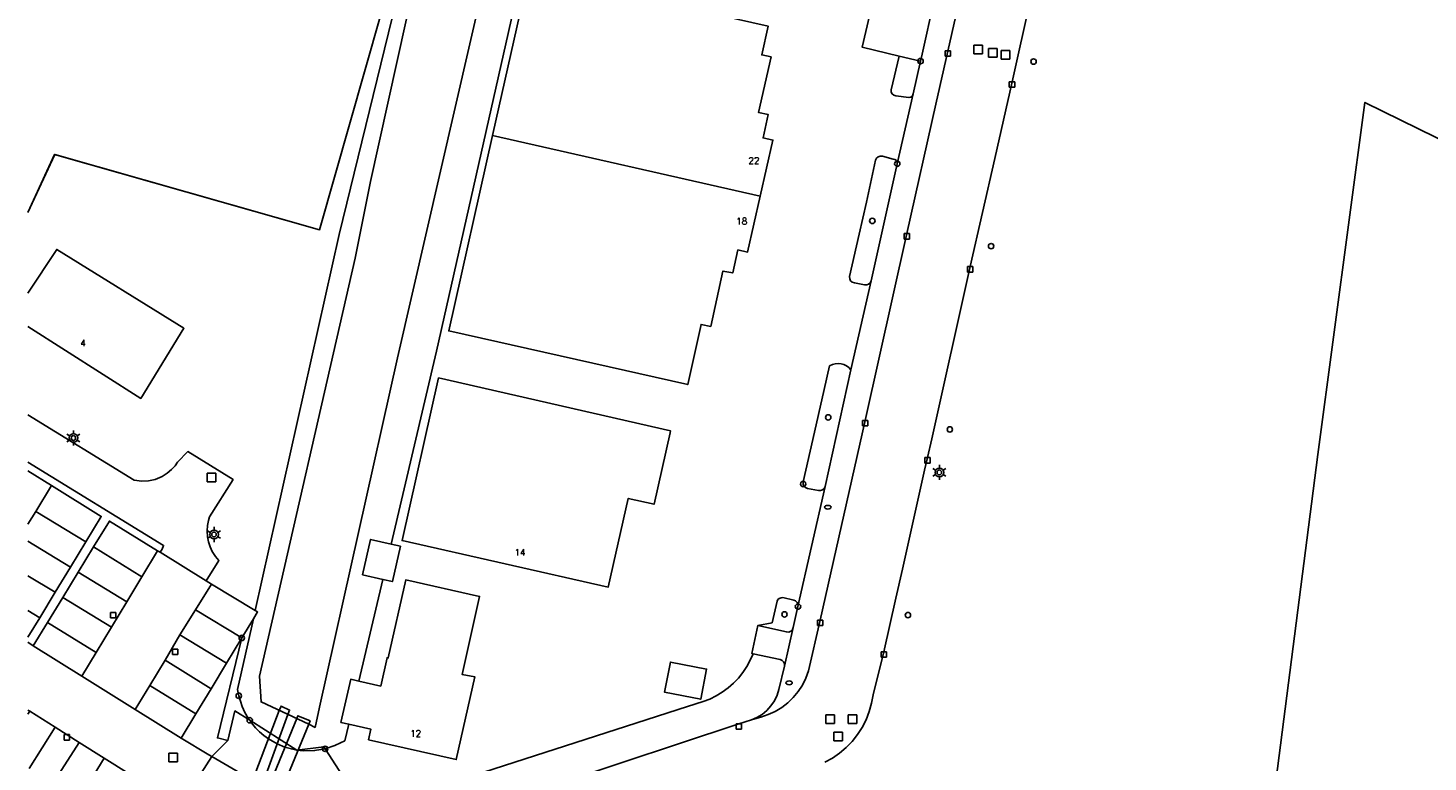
# Model space of a CAD drawing. Header units: metres. Extents: x 108000 to 109000, y 423600 to 424200.
# Tile 3 of 106: x 108000 to 108130, y 423691 to 423759. Entities that reach past the tile are written whole.
import ezdxf

# ---------------------------------------------------------------- set-up
doc = ezdxf.new("R2010")
doc.units = ezdxf.units.M
doc.header["$MEASUREMENT"] = 0
for name, color, linetype in [('brandkraan _ -put', 10, 'Continuous'), ('Duiker', 10, 'Continuous'), ('Erf', 10, 'Continuous'), ('groenvoorziening', 10, 'Continuous'), ('Huisnummers', 10, 'Continuous'), ('Inrit', 10, 'Continuous'), ('inspectie- _rioolput', 10, 'Continuous'), ('kolk', 10, 'Continuous'), ('lichtmast', 10, 'Continuous'), ('oever_ slootkant', 10, 'Continuous'), ('onverhard', 10, 'Continuous'), ('pand', 10, 'Continuous'), ('Parkeervlak', 10, 'Continuous'), ('rijbaan lokale weg', 10, 'Continuous'), ('vegetatieobject', 10, 'Continuous'), ('waterloop_ sloot', 10, 'Continuous'), ('Wegmarkering', 10, 'Continuous')]:
    doc.layers.add(name, color=color, linetype=linetype)
doc.styles.get("Standard").update_dxf_attribs({"font": 'txt.shx'})

# ---------------------------------------------------------------- blocks, each defined once
blk = doc.blocks.new('138_ACAD_1_FMEBLOCK34')
at = {"layer": 'pand', "color": 1}
blk.add_line((19.85, 16.59), (-19.85, 27.97), dxfattribs=at)
blk.add_lwpolyline([(-19.85, -26.37), (-17.38, -20.99), (7.17, -27.97), (19.85, 16.59)], dxfattribs=at)

msp = doc.modelspace()

# ---------------------------------------------------------------- linework, layer by layer
at = {"layer": 'brandkraan _ -put', "color": 5}
for centre in [(108074.095, 423714.525), (108070.511, 423698.264)]:
    msp.add_ellipse(centre, major_axis=(0.3, 0), ratio=0.5833333, dxfattribs=at)
at = {"layer": 'Duiker', "color": 12, "true_color": 0xc30000}
for points in [[(108017.579, 423677.156), (108019.539, 423682.841), (108024.082, 423695.324), (108024.234, 423695.743), (108023.441, 423696.106), (108023.285, 423695.699), (108018.599, 423683.433), (108016.281, 423677.367), (108017.481, 423676.917)], [(108017.481, 423676.917), (108018.622, 423676.448), (108020.898, 423681.985), (108026.007, 423694.419), (108026.139, 423694.74), (108024.999, 423695.208), (108024.891, 423694.944), (108019.838, 423682.653), (108018.187, 423678.636), (108017.868, 423677.86), (108017.579, 423677.156)]]:
    msp.add_lwpolyline(points, dxfattribs=at)
at = {"layer": 'Erf', "color": 52, "true_color": 0xd2d200}
for p, q in [((108016.508, 423707.718), (108012.241, 423710.373)), ((108000, 423702.032), (108000.491, 423701.701))]:
    msp.add_line(p, q, dxfattribs=at)
for points in [[(108053.243, 423797.291), (108037.86, 423728.974), (108033.648, 423711.103), (108034.504, 423710.908), (108033.762, 423707.644), (108032.88, 423707.845), (108030.659, 423698.424), (108032.677, 423697.967), (108033.272, 423700.59), (108033.379, 423700.566), (108035.001, 423707.796), (108041.841, 423706.261), (108040.221, 423699.041), (108041.408, 423698.808), (108039.672, 423691.152), (108031.55, 423692.993), (108031.771, 423693.968), (108029.719, 423694.434), (108029.358, 423692.904), (108028.953, 423692.701), (108028.44, 423692.444), (108027.525, 423692.151), (108031.098, 423686.651)], [(108039.696, 423784.787), (108027.021, 423740.22), (108002.472, 423747.202), (108000, 423741.825)], [(108021.053, 423704.966), (108028.838, 423739.794), (108038.298, 423778.543), (108039.696, 423784.787)], [(108094.585, 423769.191), (108091.164, 423753.919), (108089.564, 423746.818), (108087.295, 423736.809), (108083.722, 423720.86), (108083.332, 423719.121), (108083.046, 423717.943), (108081.01, 423708.79), (108080.406, 423706.105), (108079.285, 423701.128), (108078.286, 423697.156), (108078.152, 423696.368), (108077.94, 423695.596), (108077.652, 423694.85), (108077.29, 423694.136), (108076.86, 423693.462), (108076.364, 423692.834), (108075.808, 423692.259), (108075.197, 423691.742), (108074.538, 423691.289), (108073.837, 423690.903)], [(108066.673, 423738.153), (108065.775, 423738.35), (108065.295, 423736.222), (108064.382, 423736.391), (108063.247, 423731.267), (108062.363, 423731.459), (108061.125, 423725.887), (108038.975, 423730.854), (108043.034, 423748.955), (108046.425, 423764.079), (108068.585, 423759.066), (108067.985, 423756.413), (108068.85, 423756.229), (108067.69, 423751.079), (108068.579, 423750.883), (108068.105, 423748.732), (108069.012, 423748.527), (108067.843, 423743.342), (108066.673, 423738.153)], [(108143.004, 423676.417), (108114.631, 423681.447), (108119.485, 423719.415), (108123.855, 423752.023), (108153.563, 423737.425)], [(108000, 423734.341), (108002.671, 423738.409), (108014.448, 423731.098), (108010.453, 423724.598), (108000, 423731.252)], [(108053.763, 423707.131), (108034.651, 423711.431), (108038.04, 423726.494), (108059.532, 423721.599), (108059.494, 423721.429), (108058.001, 423714.799), (108055.611, 423715.337), (108053.763, 423707.131)], [(108016.508, 423707.718), (108017.672, 423709.586), (108017.366, 423709.955), (108017.068, 423710.428), (108016.867, 423710.864), (108016.72, 423711.32), (108016.629, 423711.79), (108016.594, 423712.349), (108016.627, 423712.827), (108016.717, 423713.298), (108016.816, 423713.63), (108018.998, 423717.088), (108014.806, 423719.672), (108013.858, 423718.686), (108013.627, 423718.368), (108013.31, 423718.02), (108012.889, 423717.668), (108012.422, 423717.378), (108011.77, 423717.108), (108011.158, 423716.972), (108010.531, 423716.937), (108009.836, 423717.017), (108000, 423723.076)], [(108012.241, 423710.373), (108012.441, 423710.628), (108012.56, 423710.985), (108000, 423718.689)], [(108000, 423717.896), (108002.189, 423716.537), (108006.794, 423713.679), (108005.356, 423711.312), (108003.934, 423708.974), (108002.518, 423706.644), (108001.091, 423704.296), (108000, 423702.5)], [(108012.241, 423710.373), (108012.012, 423710.489), (108007.545, 423713.239), (108006.082, 423710.846), (108004.657, 423708.515), (108003.225, 423706.173), (108001.801, 423703.843), (108000.491, 423701.701)], [(108021.053, 423704.966), (108017.011, 423707.413), (108016.508, 423707.718)], [(108019.807, 423702.422), (108020.882, 423704.202), (108021.266, 423704.837), (108021.053, 423704.966)], [(108019.807, 423702.422), (108018.385, 423700.069), (108016.967, 423697.722), (108015.562, 423695.397), (108014.193, 423693.132)], [(108014.193, 423693.132), (108016.744, 423691.606), (108017.028, 423691.436), (108018.523, 423692.925), (108017.552, 423693.162), (108019.807, 423702.422)], [(108000.491, 423701.701), (108004.981, 423698.893), (108009.938, 423695.783), (108014.193, 423693.132)], [(108062.328, 423696.741), (108058.982, 423697.384), (108059.52, 423700.185), (108062.866, 423699.542), (108062.328, 423696.741)]]:
    msp.add_lwpolyline(points, dxfattribs=at)
msp.add_lwpolyline([(108042.232, 423689.99), (108061.108, 423696.061), (108062.55, 423696.525), (108063.166, 423696.765), (108063.758, 423697.058), (108064.323, 423697.401), (108064.856, 423697.792), (108065.353, 423698.228), (108065.811, 423698.705), (108066.225, 423699.221), (108066.592, 423699.77), (108066.911, 423700.349), (108067.178, 423700.954), (108067.048, 423700.982), (108067.619, 423703.582), (108068.94, 423703.822), (108069.399, 423705.813), (108069.48, 423705.966), (108069.608, 423706.082), (108069.769, 423706.148), (108069.942, 423706.155), (108070.939, 423705.931), (108071.121, 423705.854), (108071.263, 423705.71), (108071.339, 423705.522), (108071.337, 423705.323), (108073.847, 423716.458), (108073.767, 423716.275), (108073.622, 423716.138), (108073.435, 423716.069), (108073.237, 423716.078), (108072.206, 423716.267), (108072.024, 423716.345), (108071.887, 423716.489), (108071.816, 423716.674), (108071.824, 423716.873), (108072.715, 423720.802), (108073.761, 423725.415), (108074.265, 423727.617, -0.3752556), (108076.245, 423727.26), (108078.102, 423735.49), (108078.027, 423735.313), (108077.884, 423735.177), (108077.7, 423735.109), (108077.504, 423735.118), (108076.557, 423735.318), (108076.364, 423735.378), (108076.213, 423735.506), (108076.125, 423735.684), (108076.114, 423735.881), (108076.99, 423739.828), (108077.67, 423742.764), (108078.519, 423746.661), (108078.608, 423746.847), (108078.759, 423746.983), (108078.951, 423747.05), (108079.154, 423747.039), (108080.14, 423746.755), (108080.312, 423746.731), (108080.452, 423746.635), (108080.532, 423746.485), (108080.535, 423746.336), (108082.014, 423752.805), (108081.933, 423752.634), (108081.789, 423752.511), (108081.607, 423752.458), (108080.399, 423752.624), (108080.211, 423752.68), (108080.064, 423752.806), (108079.978, 423752.98), (108079.97, 423753.174), (108080.699, 423756.311), (108077.289, 423757.122), (108078.648, 423762.972)], format="xyb", dxfattribs=at)
at = {"layer": 'groenvoorziening', "color": 3}
msp.add_line((108024.909, 423692.024), (108020.54, 423694.793), dxfattribs=at)
for points in [[(108067.031, 423694.821), (108067.538, 423695.045), (108068.02, 423695.344), (108068.456, 423695.708), (108068.836, 423696.13), (108069.154, 423696.6), (108069.402, 423697.111), (108069.573, 423697.642), (108070.085, 423699.82), (108070.084, 423700.009), (108070.007, 423700.195), (108069.864, 423700.338), (108069.681, 423700.413), (108067.178, 423700.954), (108066.911, 423700.349), (108066.592, 423699.77), (108066.225, 423699.221), (108065.811, 423698.705), (108065.353, 423698.228), (108064.856, 423697.792), (108064.323, 423697.401), (108063.758, 423697.058), (108063.166, 423696.765), (108062.55, 423696.525), (108061.108, 423696.061), (108042.232, 423689.99)], [(108020.54, 423694.793), (108019.165, 423695.663), (108018.523, 423692.925), (108017.028, 423691.436), (108026.243, 423686.067), (108026.709, 423685.779), (108027.557, 423685.327), (108028.44, 423684.948), (108029.351, 423684.644), (108030.284, 423684.416), (108031.233, 423684.266), (108032.453, 423684.266), (108032.591, 423684.283), (108035.765, 423684.664), (108038.808, 423685.503), (108040.444, 423686.046), (108041.009, 423688.256), (108041.181, 423689.652), (108033.793, 423687.276), (108032.54, 423686.579), (108031.098, 423686.651), (108027.525, 423692.151)], [(108020.54, 423694.793), (108020.697, 423694.568), (108021.092, 423694.095), (108021.454, 423693.73), (108021.843, 423693.395), (108022.283, 423693.077), (108023.096, 423692.615), (108023.81, 423692.316), (108024.408, 423692.142), (108024.909, 423692.024)], [(108049.47, 423689.043), (108065.864, 423694.456), (108067.031, 423694.821)], [(108027.525, 423692.151), (108027.404, 423692.337), (108024.909, 423692.024)], [(108024.909, 423692.024), (108025.524, 423691.972), (108026.55, 423691.985), (108027.525, 423692.151)]]:
    msp.add_lwpolyline(points, dxfattribs=at)
at = {"layer": 'Inrit', "color": 255}
for points in [[(108083.994, 423761.677), (108078.937, 423762.902), (108078.648, 423762.972), (108077.289, 423757.122), (108080.699, 423756.311), (108082.691, 423755.838), (108082.771, 423756.196), (108083.994, 423761.677)], [(108070.89, 423703.375), (108070.817, 423703.19), (108070.678, 423703.046), (108070.494, 423702.968), (108070.266, 423702.973), (108067.619, 423703.582), (108067.048, 423700.982), (108067.178, 423700.954), (108069.681, 423700.413), (108069.864, 423700.338), (108070.007, 423700.195), (108070.084, 423700.009), (108070.085, 423699.82), (108070.89, 423703.375)]]:
    msp.add_lwpolyline(points, dxfattribs=at)
at = {"layer": 'inspectie- _rioolput', "color": 30}
for p, q in [((108088.442, 423757.322), (108087.642, 423757.322)), ((108087.642, 423757.322), (108087.642, 423756.522)), ((108087.642, 423756.522), (108088.442, 423756.522)), ((108088.442, 423756.522), (108088.442, 423757.322)), ((108089.78, 423756.999), (108088.98, 423756.999)), ((108088.98, 423756.999), (108088.98, 423756.199)), ((108089.78, 423756.199), (108089.78, 423756.999)), ((108090.973, 423756.823), (108090.173, 423756.823)), ((108090.173, 423756.823), (108090.173, 423756.023)), ((108090.973, 423756.023), (108090.973, 423756.823)), ((108088.98, 423756.199), (108089.78, 423756.199)), ((108090.173, 423756.023), (108090.973, 423756.023)), ((108017.391, 423717.69), (108016.591, 423717.69)), ((108016.591, 423717.69), (108016.591, 423716.89)), ((108017.391, 423716.89), (108017.391, 423717.69)), ((108016.591, 423716.89), (108017.391, 423716.89)), ((108074.725, 423695.287), (108073.925, 423695.287)), ((108073.925, 423695.287), (108073.925, 423694.487)), ((108073.925, 423694.487), (108074.725, 423694.487)), ((108074.725, 423694.487), (108074.725, 423695.287)), ((108076.779, 423695.289), (108075.979, 423695.289)), ((108075.979, 423695.289), (108075.979, 423694.489)), ((108075.979, 423694.489), (108076.779, 423694.489)), ((108076.779, 423694.489), (108076.779, 423695.289)), ((108075.464, 423693.681), (108074.664, 423693.681)), ((108074.664, 423693.681), (108074.664, 423692.881)), ((108074.664, 423692.881), (108075.464, 423692.881)), ((108075.464, 423692.881), (108075.464, 423693.681)), ((108013.862, 423691.76), (108013.062, 423691.76)), ((108013.062, 423691.76), (108013.062, 423690.96)), ((108013.862, 423690.96), (108013.862, 423691.76)), ((108013.062, 423690.96), (108013.862, 423690.96))]:
    msp.add_line(p, q, dxfattribs=at)
at = {"layer": 'kolk', "color": 30, "true_color": 0xf07a00}
for p, q in [((108084.981, 423756.307), (108084.981, 423756.807)), ((108084.981, 423756.807), (108085.481, 423756.807)), ((108085.481, 423756.307), (108084.981, 423756.307)), ((108085.481, 423756.807), (108085.481, 423756.307)), ((108090.914, 423753.419), (108090.914, 423753.919)), ((108090.914, 423753.919), (108091.414, 423753.919)), ((108091.414, 423753.919), (108091.414, 423753.419)), ((108091.414, 423753.419), (108090.914, 423753.419)), ((108081.179, 423739.364), (108081.179, 423739.864)), ((108081.179, 423739.864), (108081.679, 423739.864)), ((108081.679, 423739.864), (108081.679, 423739.364)), ((108081.679, 423739.364), (108081.179, 423739.364)), ((108087.045, 423736.309), (108087.045, 423736.809)), ((108087.045, 423736.809), (108087.545, 423736.809)), ((108087.545, 423736.309), (108087.045, 423736.309)), ((108087.545, 423736.809), (108087.545, 423736.309)), ((108077.301, 423722.049), (108077.301, 423722.549)), ((108077.301, 423722.549), (108077.801, 423722.549)), ((108077.801, 423722.049), (108077.301, 423722.049)), ((108077.801, 423722.549), (108077.801, 423722.049)), ((108083.082, 423718.621), (108083.082, 423719.121)), ((108083.082, 423719.121), (108083.582, 423719.121)), ((108083.582, 423719.121), (108083.582, 423718.621)), ((108083.582, 423718.621), (108083.082, 423718.621)), ((108007.644, 423704.279), (108007.644, 423704.779)), ((108007.644, 423704.779), (108008.144, 423704.779)), ((108008.144, 423704.779), (108008.144, 423704.279)), ((108008.144, 423704.279), (108007.644, 423704.279)), ((108073.145, 423703.577), (108073.145, 423704.077)), ((108073.145, 423704.077), (108073.645, 423704.077)), ((108073.645, 423703.577), (108073.145, 423703.577)), ((108073.645, 423704.077), (108073.645, 423703.577)), ((108013.384, 423700.882), (108013.384, 423701.382)), ((108013.384, 423701.382), (108013.884, 423701.382)), ((108013.884, 423700.882), (108013.384, 423700.882)), ((108013.884, 423701.382), (108013.884, 423700.882)), ((108079.035, 423700.628), (108079.035, 423701.128)), ((108079.035, 423701.128), (108079.535, 423701.128)), ((108079.535, 423700.628), (108079.035, 423700.628)), ((108079.535, 423701.128), (108079.535, 423700.628)), ((108065.614, 423693.956), (108065.614, 423694.456)), ((108065.614, 423694.456), (108066.114, 423694.456)), ((108066.114, 423694.456), (108066.114, 423693.956)), ((108003.357, 423692.963), (108003.357, 423693.463)), ((108003.357, 423693.463), (108003.857, 423693.463)), ((108003.857, 423692.963), (108003.357, 423692.963)), ((108003.857, 423693.463), (108003.857, 423692.963)), ((108066.114, 423693.956), (108065.614, 423693.956))]:
    msp.add_line(p, q, dxfattribs=at)
at = {"layer": 'lichtmast', "color": 1}
for p, q in [((108003.599, 423721.289), (108003.859, 423721.139)), ((108004.205, 423721.339), (108004.205, 423721.639)), ((108004.551, 423721.139), (108004.811, 423721.289)), ((108003.599, 423720.589), (108003.859, 423720.739)), ((108004.205, 423720.239), (108004.205, 423720.539)), ((108004.551, 423720.739), (108004.811, 423720.589)), ((108083.829, 423718.099), (108084.089, 423717.949)), ((108083.829, 423717.399), (108084.089, 423717.549)), ((108084.435, 423718.149), (108084.435, 423718.449)), ((108084.781, 423717.949), (108085.041, 423718.099)), ((108084.781, 423717.549), (108085.041, 423717.399)), ((108084.435, 423717.049), (108084.435, 423717.349)), ((108016.63, 423712.349), (108016.89, 423712.199)), ((108017.236, 423712.399), (108017.236, 423712.699)), ((108017.582, 423712.199), (108017.842, 423712.349)), ((108016.63, 423711.649), (108016.89, 423711.799)), ((108017.236, 423711.299), (108017.236, 423711.599)), ((108017.582, 423711.799), (108017.842, 423711.649))]:
    msp.add_line(p, q, dxfattribs=at)
for centre in [(108004.205, 423720.939), (108084.435, 423717.749), (108017.236, 423711.999)]:
    msp.add_circle(centre, 0.4, dxfattribs=at)
for centre in [(108004.205, 423720.939), (108084.435, 423717.749), (108017.236, 423711.999)]:
    msp.add_ellipse(centre, major_axis=(0.001, 0.226), ratio=0.9115222, dxfattribs=at)
at = {"layer": 'oever_ slootkant', "color": 92, "true_color": 0x00c300}
for points in [[(108050.25, 423797.944), (108034.225, 423728.355), (108027.015, 423696.009), (108026.599, 423694.141), (108026.007, 423694.419), (108021.595, 423696.493), (108021.461, 423698.883), (108030.313, 423737.591), (108031.718, 423744.691), (108040.836, 423785.875)], [(108038.298, 423778.543), (108028.838, 423739.794), (108021.053, 423704.966), (108021.266, 423704.837), (108020.882, 423704.202), (108019.417, 423697.646), (108019.526, 423697.061), (108019.836, 423696.082), (108020.094, 423695.522), (108020.402, 423694.989), (108020.54, 423694.793), (108024.909, 423692.024), (108027.404, 423692.337), (108027.525, 423692.151), (108028.44, 423692.444), (108028.953, 423692.701), (108029.358, 423692.904), (108029.719, 423694.434), (108028.992, 423694.598), (108029.898, 423698.597), (108030.659, 423698.424), (108032.88, 423707.845), (108030.995, 423708.273), (108031.738, 423711.537), (108033.648, 423711.103), (108037.86, 423728.974), (108053.243, 423797.291)]]:
    msp.add_lwpolyline(points, dxfattribs=at)
at = {"layer": 'onverhard', "color": 255}
for points in [[(108082.691, 423755.838), (108080.699, 423756.311), (108079.97, 423753.174), (108079.978, 423752.98), (108080.064, 423752.806), (108080.211, 423752.68), (108080.399, 423752.624), (108081.607, 423752.458), (108081.789, 423752.511), (108081.933, 423752.634), (108082.014, 423752.805), (108082.691, 423755.838)], [(108080.535, 423746.336), (108080.532, 423746.485), (108080.452, 423746.635), (108080.312, 423746.731), (108080.14, 423746.755), (108079.154, 423747.039), (108078.951, 423747.05), (108078.759, 423746.983), (108078.608, 423746.847), (108078.519, 423746.661), (108077.67, 423742.764), (108076.99, 423739.828), (108076.114, 423735.881), (108076.125, 423735.684), (108076.213, 423735.506), (108076.364, 423735.378), (108076.557, 423735.318), (108077.504, 423735.118), (108077.7, 423735.109), (108077.884, 423735.177), (108078.027, 423735.313), (108078.102, 423735.49), (108080.535, 423746.336)], [(108071.337, 423705.323), (108071.339, 423705.522), (108071.263, 423705.71), (108071.121, 423705.854), (108070.939, 423705.931), (108069.942, 423706.155), (108069.769, 423706.148), (108069.608, 423706.082), (108069.48, 423705.966), (108069.399, 423705.813), (108068.94, 423703.822), (108067.619, 423703.582), (108070.266, 423702.973), (108070.494, 423702.968), (108070.678, 423703.046), (108070.817, 423703.19), (108070.89, 423703.375), (108071.337, 423705.323)], [(108019.526, 423697.061), (108019.417, 423697.646), (108020.882, 423704.202), (108019.807, 423702.422), (108017.552, 423693.162), (108018.523, 423692.925), (108019.165, 423695.663), (108020.54, 423694.793), (108020.402, 423694.989), (108020.094, 423695.522), (108019.836, 423696.082), (108019.526, 423697.061)]]:
    msp.add_lwpolyline(points, dxfattribs=at)
msp.add_lwpolyline([(108071.816, 423716.674), (108071.887, 423716.489), (108072.024, 423716.345), (108072.206, 423716.267), (108073.237, 423716.078), (108073.435, 423716.069), (108073.622, 423716.138), (108073.767, 423716.275), (108073.847, 423716.458), (108076.245, 423727.26, 0.3752556), (108074.265, 423727.617), (108073.761, 423725.415), (108072.715, 423720.802), (108071.824, 423716.873), (108071.816, 423716.674)], format="xyb", dxfattribs=at)
at = {"layer": 'pand', "color": 1}
msp.add_line((108043.034, 423748.955), (108067.843, 423743.342), dxfattribs=at)
for points in [[(108067.843, 423743.342), (108069.012, 423748.527), (108068.105, 423748.732), (108068.579, 423750.883), (108067.69, 423751.079), (108068.85, 423756.229), (108067.985, 423756.413), (108068.585, 423759.066), (108046.425, 423764.079), (108043.034, 423748.955)], [(108153.563, 423737.425), (108123.855, 423752.023), (108119.485, 423719.415), (108114.631, 423681.447), (108143.004, 423676.417)], [(108043.034, 423748.955), (108038.975, 423730.854), (108061.125, 423725.887), (108062.363, 423731.459), (108063.247, 423731.267), (108064.382, 423736.391), (108065.295, 423736.222), (108065.775, 423738.35), (108066.673, 423738.153), (108067.843, 423743.342)], [(108000, 423731.252), (108010.453, 423724.598), (108014.448, 423731.098), (108002.671, 423738.409), (108000, 423734.341)], [(108059.494, 423721.429), (108059.532, 423721.599), (108038.04, 423726.494), (108034.651, 423711.431), (108053.763, 423707.131), (108055.611, 423715.337), (108058.001, 423714.799), (108059.494, 423721.429)], [(108033.648, 423711.103), (108031.738, 423711.537), (108030.995, 423708.273), (108032.88, 423707.845), (108033.762, 423707.644), (108034.504, 423710.908), (108033.648, 423711.103)], [(108030.659, 423698.424), (108029.898, 423698.597), (108028.992, 423694.598), (108029.719, 423694.434), (108031.771, 423693.968), (108031.55, 423692.993), (108039.672, 423691.152), (108041.408, 423698.808), (108040.221, 423699.041), (108041.841, 423706.261), (108035.001, 423707.796), (108033.379, 423700.566), (108033.272, 423700.59), (108032.677, 423697.967), (108030.659, 423698.424)], [(108059.52, 423700.185), (108058.982, 423697.384), (108062.328, 423696.741), (108062.866, 423699.542), (108059.52, 423700.185)]]:
    msp.add_lwpolyline(points, dxfattribs=at)
at = {"layer": 'Parkeervlak', "color": 255}
for p, q in [((108000.173, 423695.635), (108000, 423695.744)), ((108000.173, 423695.635), (108000, 423695.362)), ((108002.504, 423694.161), (108000.173, 423695.635)), ((108002.504, 423694.161), (108000.096, 423690.331)), ((108004.751, 423692.74), (108002.504, 423694.161)), ((108002.311, 423688.946), (108004.751, 423692.74)), ((108007.067, 423691.275), (108004.751, 423692.74)), ((108007.067, 423691.275), (108004.685, 423687.462)), ((108009.365, 423689.837), (108007.067, 423691.275))]:
    msp.add_line(p, q, dxfattribs=at)
msp.add_lwpolyline([(108083.994, 423761.677), (108082.771, 423756.196), (108082.691, 423755.838), (108082.014, 423752.805), (108080.535, 423746.336), (108078.102, 423735.49), (108076.245, 423727.26), (108073.847, 423716.458), (108071.337, 423705.323), (108070.89, 423703.375), (108070.085, 423699.82), (108069.573, 423697.642), (108069.402, 423697.111), (108069.154, 423696.6), (108068.836, 423696.13), (108068.456, 423695.708), (108068.02, 423695.344), (108067.538, 423695.045), (108067.031, 423694.821), (108067.898, 423695.095), (108068.567, 423695.317), (108069.215, 423695.615), (108069.826, 423695.983), (108070.391, 423696.418), (108070.904, 423696.913), (108071.359, 423697.463), (108071.749, 423698.06), (108072.07, 423698.697), (108072.316, 423699.362), (108073.395, 423704.077), (108077.551, 423722.549), (108081.429, 423739.864), (108084.103, 423751.848), (108088.346, 423770.575)], dxfattribs=at)
at = {"layer": 'rijbaan lokale weg', "color": 255}
msp.add_line((108017.028, 423691.436), (108014.082, 423686.879), dxfattribs=at)
for points in [[(108088.346, 423770.575), (108084.103, 423751.848), (108081.429, 423739.864), (108077.551, 423722.549), (108073.395, 423704.077), (108072.316, 423699.362), (108072.07, 423698.697), (108071.749, 423698.06), (108071.359, 423697.463), (108070.904, 423696.913), (108070.391, 423696.418), (108069.826, 423695.983), (108069.215, 423695.615), (108068.567, 423695.317), (108067.898, 423695.095), (108067.031, 423694.821), (108065.864, 423694.456), (108049.47, 423689.043)], [(108073.837, 423690.903), (108074.538, 423691.289), (108075.197, 423691.742), (108075.808, 423692.259), (108076.364, 423692.834), (108076.86, 423693.462), (108077.29, 423694.136), (108077.652, 423694.85), (108077.94, 423695.596), (108078.152, 423696.368), (108078.286, 423697.156), (108079.285, 423701.128), (108080.406, 423706.105), (108081.01, 423708.79), (108083.046, 423717.943), (108083.332, 423719.121), (108083.722, 423720.86), (108087.295, 423736.809), (108089.564, 423746.818), (108091.164, 423753.919), (108094.585, 423769.191)], [(108017.028, 423691.436), (108016.744, 423691.606), (108014.193, 423693.132), (108009.938, 423695.783), (108004.981, 423698.893), (108000.491, 423701.701), (108000, 423702.032)], [(108000, 423695.744), (108000.173, 423695.635), (108002.504, 423694.161), (108004.751, 423692.74), (108007.067, 423691.275), (108009.365, 423689.837), (108011.616, 423688.429), (108013.89, 423687.058), (108014.082, 423686.879)], [(108026.243, 423686.067), (108017.028, 423691.436)]]:
    msp.add_lwpolyline(points, dxfattribs=at)
at = {"layer": 'vegetatieobject', "color": 3}
for centre in [(108082.691, 423755.838), (108093.157, 423755.8), (108080.535, 423746.336), (108078.224, 423741.045), (108089.228, 423738.704), (108074.139, 423722.846), (108085.403, 423721.728), (108071.816, 423716.674), (108070.088, 423704.598), (108071.337, 423705.323), (108081.521, 423704.534), (108019.807, 423702.422), (108019.526, 423697.061), (108020.54, 423694.793), (108027.525, 423692.151)]:
    msp.add_circle(centre, 0.25, dxfattribs=at)
at = {"layer": 'waterloop_ sloot', "color": 5}
msp.add_lwpolyline([(108040.836, 423785.875), (108031.718, 423744.691), (108030.313, 423737.591), (108021.461, 423698.883), (108021.595, 423696.493), (108026.007, 423694.419), (108026.599, 423694.141), (108027.015, 423696.009), (108034.225, 423728.355), (108050.25, 423797.944)], dxfattribs=at)
at = {"layer": 'Wegmarkering', "color": 255}
for p, q in [((108002.189, 423716.537), (108000.72, 423714.131)), ((108000.72, 423714.131), (108000, 423712.952)), ((108005.356, 423711.312), (108000.72, 423714.131)), ((108000, 423711.393), (108003.934, 423708.974)), ((108006.082, 423710.846), (108010.554, 423708.084)), ((108012.012, 423710.489), (108010.554, 423708.084)), ((108009.153, 423705.773), (108004.657, 423708.515)), ((108002.518, 423706.644), (108000, 423708.181)), ((108010.554, 423708.084), (108009.153, 423705.773)), ((108015.517, 423705.015), (108017.011, 423707.413)), ((108003.225, 423706.173), (108007.732, 423703.43)), ((108009.153, 423705.773), (108007.732, 423703.43)), ((108000, 423704.972), (108001.091, 423704.296)), ((108014.08, 423702.709), (108015.517, 423705.015)), ((108019.807, 423702.422), (108015.517, 423705.015)), ((108006.308, 423701.082), (108001.801, 423703.843)), ((108007.732, 423703.43), (108006.308, 423701.082)), ((108012.705, 423700.36), (108014.08, 423702.709)), ((108014.08, 423702.709), (108018.385, 423700.069)), ((108006.308, 423701.082), (108004.981, 423698.893)), ((108011.292, 423698.022), (108012.705, 423700.36)), ((108016.967, 423697.722), (108012.705, 423700.36)), ((108009.938, 423695.783), (108011.292, 423698.022)), ((108011.292, 423698.022), (108015.562, 423695.397))]:
    msp.add_line(p, q, dxfattribs=at)

# ---------------------------------------------------------------- block references
at = {"layer": 'pand', "color": 1}
msp.add_blockref('138_ACAD_1_FMEBLOCK34', (108019.848, 423768.194), dxfattribs=at)

# ---------------------------------------------------------------- texts
at = {"layer": 'Huisnummers', "color": 255}
for s, p in [('22', (108066.737, 423746.329)), ('18', (108065.608, 423740.72)), ('4', (108004.843, 423729.441)), ('14', (108045.065, 423710.043)), ('12', (108035.394, 423693.269))]:
    msp.add_text(s, height=0.6, dxfattribs=at).set_placement(p)

doc.saveas('drawing.dxf')
